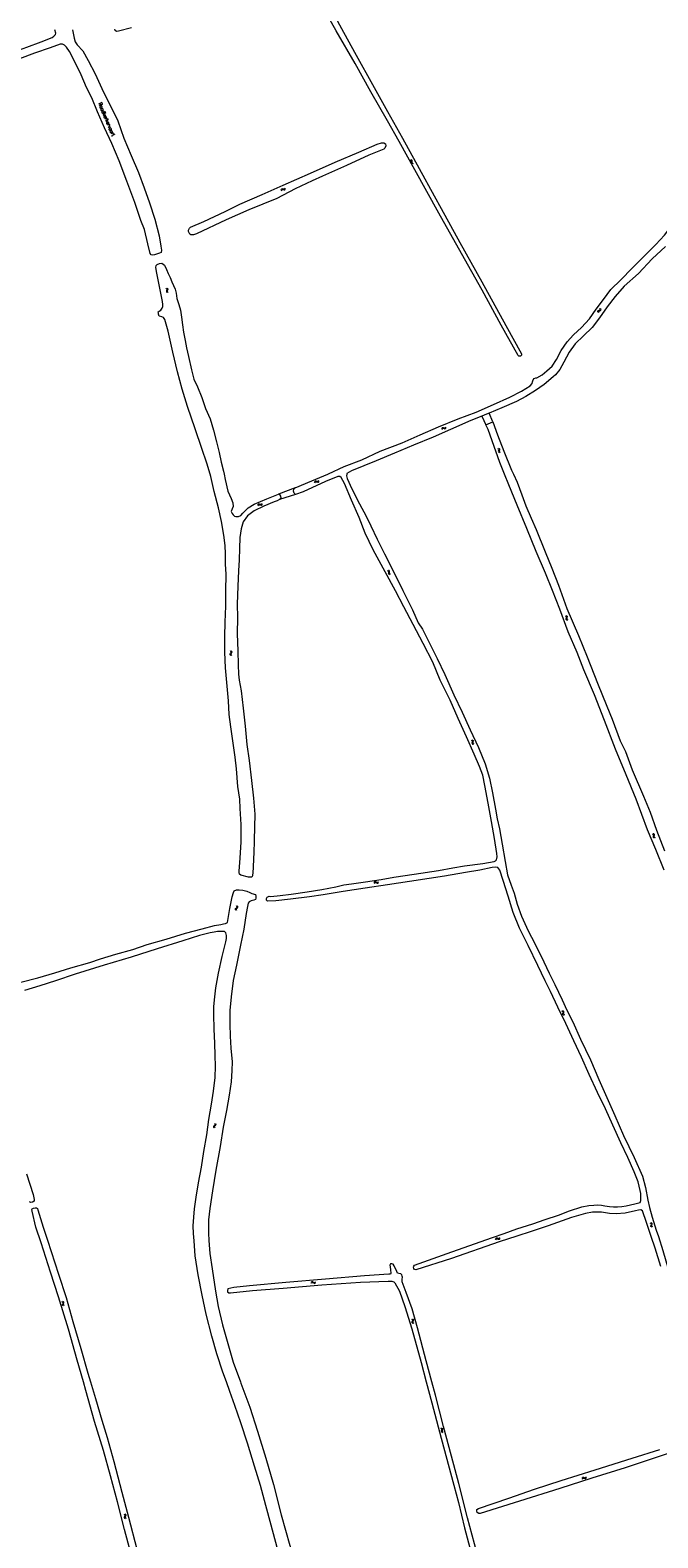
# Model space of a CAD drawing. Header units: metres. Extents: x 189705 to 199106, y 581686 to 588448.
# Tile 84 of 256: x 191351 to 191697, y 585914 to 586745. Entities that reach past the tile are written whole.
import ezdxf

# ---------------------------------------------------------------- set-up
doc = ezdxf.new("R2010")
doc.units = ezdxf.units.M
doc.layers.add('B-WA-OG-GBKN-G', color=7, linetype='Continuous', lineweight=18)
doc.styles.add('Style-STANDARD', font='STANDARD.shx')

msp = doc.modelspace()

# ---------------------------------------------------------------- linework, layer by layer
at = {"layer": 'B-WA-OG-GBKN-G'}
for p, q in [((191560.292, 586673.107), (191560.68, 586672.982)), ((191560.68, 586672.982), (191560.935, 586672.775)), ((191560.715, 586673.368), (191561.103, 586673.246)), ((191560.935, 586672.775), (191561.009, 586672.457)), ((191561.009, 586672.457), (191560.954, 586672.046)), ((191561.103, 586673.246), (191561.359, 586673.042)), ((191561.375, 586672.309), (191561.316, 586671.905)), ((191561.359, 586673.042), (191561.435, 586672.712)), ((191561.435, 586672.712), (191561.375, 586672.309)), ((191560.954, 586672.046), (191560.892, 586671.643)), ((191560.892, 586671.643), (191560.964, 586671.321)), ((191560.964, 586671.321), (191561.226, 586671.109)), ((191561.226, 586671.109), (191561.615, 586670.986)), ((191561.316, 586671.905), (191561.388, 586671.584)), ((191561.388, 586671.584), (191561.648, 586671.371)), ((191561.648, 586671.371), (191562.038, 586671.247)), ((191489.381, 586656.632), (191489.534, 586657.009)), ((191489.534, 586657.009), (191489.759, 586657.247)), ((191489.606, 586656.189), (191489.763, 586656.566)), ((191489.759, 586657.247), (191490.094, 586657.296)), ((191489.763, 586656.566), (191489.99, 586656.803)), ((191489.99, 586656.803), (191490.312, 586656.85)), ((191490.094, 586657.296), (191490.49, 586657.203)), ((191490.312, 586656.85), (191490.718, 586656.761)), ((191490.49, 586657.203), (191490.888, 586657.111)), ((191490.718, 586656.761), (191491.115, 586656.667)), ((191490.888, 586657.111), (191491.214, 586657.156)), ((191491.115, 586656.667), (191491.441, 586656.711)), ((191491.214, 586657.156), (191491.448, 586657.398)), ((191491.441, 586656.711), (191491.673, 586656.955)), ((191491.448, 586657.398), (191491.603, 586657.776)), ((191491.673, 586656.955), (191491.829, 586657.333)), ((191425.949, 586602.412), (191426.292, 586602.192)), ((191426.155, 586600.844), (191426.142, 586600.515)), ((191426.142, 586600.515), (191426.342, 586600.243)), ((191426.318, 586601.218), (191426.155, 586600.844)), ((191426.292, 586602.192), (191426.486, 586601.927)), ((191426.476, 586601.601), (191426.318, 586601.218)), ((191426.342, 586600.243), (191426.687, 586600.024)), ((191426.424, 586602.557), (191426.769, 586602.34)), ((191426.486, 586601.927), (191426.476, 586601.601)), ((191426.632, 586600.989), (191426.619, 586600.66)), ((191426.619, 586600.66), (191426.817, 586600.388)), ((191426.793, 586601.365), (191426.632, 586600.989)), ((191426.769, 586602.34), (191426.964, 586602.077)), ((191426.953, 586601.738), (191426.793, 586601.365)), ((191426.817, 586600.388), (191427.162, 586600.168)), ((191426.964, 586602.077), (191426.953, 586601.738)), ((191663.773, 586589.61), (191663.831, 586589.932)), ((191663.85, 586589.21), (191663.773, 586589.61)), ((191663.831, 586589.932), (191664.086, 586590.156)), ((191664.086, 586590.156), (191664.468, 586590.294)), ((191664.207, 586589.363), (191664.268, 586589.686)), ((191664.281, 586588.963), (191664.207, 586589.363)), ((191664.268, 586589.686), (191664.512, 586589.902)), ((191664.468, 586590.294), (191664.852, 586590.435)), ((191664.512, 586589.902), (191664.9, 586590.049)), ((191664.852, 586590.435), (191665.101, 586590.65)), ((191664.9, 586590.049), (191665.284, 586590.186)), ((191665.164, 586590.98), (191665.088, 586591.382)), ((191665.101, 586590.65), (191665.164, 586590.98)), ((191665.284, 586590.186), (191665.533, 586590.402)), ((191665.595, 586590.733), (191665.519, 586591.135)), ((191665.533, 586590.402), (191665.595, 586590.733)), ((191577.848, 586525.118), (191578.016, 586525.49)), ((191578.016, 586525.49), (191578.25, 586525.719)), ((191578.057, 586524.668), (191578.228, 586525.038)), ((191578.228, 586525.038), (191578.464, 586525.266)), ((191578.25, 586525.719), (191578.586, 586525.755)), ((191578.464, 586525.266), (191578.788, 586525.301)), ((191578.586, 586525.755), (191578.979, 586525.647)), ((191578.788, 586525.301), (191579.189, 586525.197)), ((191578.979, 586525.647), (191579.373, 586525.54)), ((191579.189, 586525.197), (191579.582, 586525.088)), ((191579.373, 586525.54), (191579.7, 586525.573)), ((191579.582, 586525.088), (191579.91, 586525.12)), ((191579.7, 586525.573), (191579.943, 586525.806)), ((191579.91, 586525.12), (191580.152, 586525.355)), ((191579.943, 586525.806), (191580.113, 586526.178)), ((191580.152, 586525.355), (191580.322, 586525.727)), ((191609.03, 586514.371), (191609.4, 586514.201)), ((191608.577, 586514.166), (191608.946, 586513.993)), ((191608.946, 586513.993), (191609.173, 586513.755)), ((191609.099, 586513.03), (191608.987, 586512.638)), ((191608.987, 586512.638), (191609.017, 586512.31)), ((191609.017, 586512.31), (191609.25, 586512.066)), ((191609.206, 586513.431), (191609.099, 586513.03)), ((191609.173, 586513.755), (191609.206, 586513.431)), ((191609.25, 586512.066), (191609.621, 586511.894)), ((191609.4, 586514.201), (191609.627, 586513.966)), ((191609.551, 586513.237), (191609.441, 586512.844)), ((191609.441, 586512.844), (191609.471, 586512.516)), ((191609.471, 586512.516), (191609.702, 586512.272)), ((191609.661, 586513.629), (191609.551, 586513.237)), ((191609.627, 586513.966), (191609.661, 586513.629)), ((191609.702, 586512.272), (191610.073, 586512.1)), ((191507.801, 586495.693), (191507.973, 586496.062)), ((191507.973, 586496.062), (191508.21, 586496.288)), ((191508.003, 586495.239), (191508.179, 586495.607)), ((191508.179, 586495.607), (191508.418, 586495.832)), ((191508.21, 586496.288), (191508.547, 586496.319)), ((191508.418, 586495.832), (191508.742, 586495.863)), ((191508.547, 586496.319), (191508.938, 586496.206)), ((191508.742, 586495.863), (191509.143, 586495.754)), ((191508.938, 586496.206), (191509.331, 586496.094)), ((191509.143, 586495.754), (191509.534, 586495.639)), ((191509.331, 586496.094), (191509.659, 586496.122)), ((191509.534, 586495.639), (191509.862, 586495.667)), ((191509.659, 586496.122), (191509.904, 586496.352)), ((191509.862, 586495.667), (191510.107, 586495.898)), ((191509.904, 586496.352), (191510.079, 586496.722)), ((191510.107, 586495.898), (191510.282, 586496.268)), ((191476.572, 586483.064), (191476.75, 586483.43)), ((191476.75, 586483.43), (191476.991, 586483.653)), ((191476.767, 586482.608), (191476.948, 586482.972)), ((191476.948, 586482.972), (191477.191, 586483.194)), ((191476.991, 586483.653), (191477.328, 586483.679)), ((191477.191, 586483.194), (191477.516, 586483.219)), ((191477.328, 586483.679), (191477.717, 586483.559)), ((191477.516, 586483.219), (191477.914, 586483.104)), ((191477.717, 586483.559), (191478.108, 586483.441)), ((191477.914, 586483.104), (191478.304, 586482.982)), ((191478.108, 586483.441), (191478.436, 586483.463)), ((191478.304, 586482.982), (191478.632, 586483.005)), ((191478.436, 586483.463), (191478.686, 586483.689)), ((191478.632, 586483.005), (191478.881, 586483.233)), ((191478.686, 586483.689), (191478.866, 586484.056)), ((191478.881, 586483.233), (191479.062, 586483.599)), ((191548.397, 586446.663), (191548.014, 586446.805)), ((191548.648, 586446.438), (191548.397, 586446.663)), ((191548.832, 586446.905), (191548.448, 586447.047)), ((191548.547, 586445.314), (191548.626, 586445.713)), ((191548.608, 586444.981), (191548.547, 586445.314)), ((191548.854, 586444.765), (191548.608, 586444.981)), ((191548.626, 586445.713), (191548.704, 586446.114)), ((191548.704, 586446.114), (191548.648, 586446.438)), ((191549.084, 586446.68), (191548.832, 586446.905)), ((191549.236, 586444.625), (191548.854, 586444.765)), ((191548.985, 586445.548), (191549.059, 586445.956)), ((191549.044, 586445.227), (191548.985, 586445.548)), ((191549.289, 586445.009), (191549.044, 586445.227)), ((191549.059, 586445.956), (191549.14, 586446.356)), ((191549.14, 586446.356), (191549.084, 586446.68)), ((191549.67, 586444.866), (191549.289, 586445.009)), ((191645.776, 586421.936), (191646.145, 586421.764)), ((191646.145, 586421.764), (191646.372, 586421.527)), ((191646.3, 586420.802), (191646.189, 586420.409)), ((191646.189, 586420.409), (191646.219, 586420.082)), ((191646.219, 586420.082), (191646.453, 586419.839)), ((191646.228, 586422.143), (191646.598, 586421.973)), ((191646.406, 586421.203), (191646.3, 586420.802)), ((191646.372, 586421.527), (191646.406, 586421.203)), ((191646.453, 586419.839), (191646.824, 586419.667)), ((191646.598, 586421.973), (191646.826, 586421.739)), ((191646.751, 586421.01), (191646.642, 586420.617)), ((191646.642, 586420.617), (191646.673, 586420.289)), ((191646.673, 586420.289), (191646.905, 586420.045)), ((191646.861, 586421.402), (191646.751, 586421.01)), ((191646.826, 586421.739), (191646.861, 586421.402)), ((191646.905, 586420.045), (191647.276, 586419.874)), ((191461.215, 586400.759), (191461.3, 586401.087)), ((191461.348, 586400.46), (191461.215, 586400.759)), ((191461.3, 586401.087), (191461.539, 586401.416)), ((191461.636, 586400.172), (191461.348, 586400.46)), ((191461.73, 586402.375), (191461.441, 586402.665)), ((191461.539, 586401.416), (191461.778, 586401.748)), ((191461.714, 586400.8), (191461.796, 586401.116)), ((191461.845, 586400.499), (191461.714, 586400.8)), ((191461.863, 586402.066), (191461.73, 586402.375)), ((191461.778, 586401.748), (191461.863, 586402.066)), ((191461.796, 586401.116), (191462.034, 586401.455)), ((191462.132, 586400.209), (191461.845, 586400.499)), ((191462.225, 586402.412), (191461.937, 586402.701)), ((191462.034, 586401.455), (191462.275, 586401.785)), ((191462.36, 586402.103), (191462.225, 586402.412)), ((191462.275, 586401.785), (191462.36, 586402.103)), ((191594.001, 586353.462), (191594.377, 586353.306)), ((191594.377, 586353.306), (191594.615, 586353.079)), ((191594.443, 586353.688), (191594.82, 586353.535)), ((191594.575, 586352.351), (191594.481, 586351.954)), ((191594.481, 586351.954), (191594.526, 586351.628)), ((191594.526, 586351.628), (191594.77, 586351.396)), ((191594.663, 586352.757), (191594.575, 586352.351)), ((191594.615, 586353.079), (191594.663, 586352.757)), ((191594.77, 586351.396), (191595.148, 586351.241)), ((191594.82, 586353.535), (191595.059, 586353.311)), ((191595.016, 586352.579), (191594.925, 586352.181)), ((191594.925, 586352.181), (191594.97, 586351.855)), ((191594.97, 586351.855), (191595.212, 586351.622)), ((191595.108, 586352.976), (191595.016, 586352.579)), ((191595.059, 586353.311), (191595.108, 586352.976)), ((191595.212, 586351.622), (191595.591, 586351.467)), ((191693.807, 586301.989), (191694.179, 586301.824)), ((191694.179, 586301.824), (191694.411, 586301.591)), ((191694.352, 586300.864), (191694.248, 586300.47)), ((191694.248, 586300.47), (191694.285, 586300.143)), ((191694.255, 586302.204), (191694.628, 586302.041)), ((191694.285, 586300.143), (191694.523, 586299.904)), ((191694.451, 586301.267), (191694.352, 586300.864)), ((191694.411, 586301.591), (191694.451, 586301.267)), ((191694.523, 586299.904), (191694.897, 586299.739)), ((191694.628, 586302.041), (191694.861, 586301.811)), ((191694.799, 586301.081), (191694.698, 586300.685)), ((191694.698, 586300.685), (191694.734, 586300.358)), ((191694.734, 586300.358), (191694.971, 586300.119)), ((191694.901, 586301.475), (191694.799, 586301.081)), ((191694.861, 586301.811), (191694.901, 586301.475)), ((191694.971, 586300.119), (191695.345, 586299.954)), ((191540.567, 586275.126), (191540.809, 586275.454)), ((191540.677, 586274.641), (191540.921, 586274.968)), ((191540.809, 586275.454), (191541.085, 586275.629)), ((191540.921, 586274.968), (191541.199, 586275.142)), ((191541.085, 586275.629), (191541.422, 586275.594)), ((191541.199, 586275.142), (191541.524, 586275.108)), ((191541.422, 586275.594), (191541.783, 586275.407)), ((191541.524, 586275.108), (191541.895, 586274.923)), ((191541.783, 586275.407), (191542.146, 586275.22)), ((191541.895, 586274.923), (191542.256, 586274.733)), ((191542.146, 586275.22), (191542.473, 586275.183)), ((191542.256, 586274.733), (191542.583, 586274.697)), ((191542.473, 586275.183), (191542.759, 586275.36)), ((191542.583, 586274.697), (191542.869, 586274.876)), ((191542.759, 586275.36), (191543.003, 586275.688)), ((191542.869, 586274.876), (191543.113, 586275.204)), ((191464.156, 586260.442), (191464.31, 586260.744)), ((191464.22, 586260.121), (191464.156, 586260.442)), ((191464.439, 586259.777), (191464.22, 586260.121)), ((191464.31, 586260.744), (191464.615, 586261.013)), ((191464.615, 586261.013), (191464.921, 586261.284)), ((191464.652, 586260.373), (191464.8, 586260.664)), ((191464.714, 586260.051), (191464.652, 586260.373)), ((191464.93, 586259.705), (191464.714, 586260.051)), ((191465.011, 586261.906), (191464.793, 586262.252)), ((191464.8, 586260.664), (191465.107, 586260.943)), ((191464.921, 586261.284), (191465.073, 586261.576)), ((191465.073, 586261.576), (191465.011, 586261.906)), ((191465.107, 586260.943), (191465.414, 586261.211)), ((191465.503, 586261.834), (191465.285, 586262.18)), ((191465.414, 586261.211), (191465.567, 586261.503)), ((191465.567, 586261.503), (191465.503, 586261.834)), ((191644.367, 586204.039), (191643.985, 586204.184)), ((191644.615, 586203.811), (191644.367, 586204.039)), ((191644.804, 586204.276), (191644.421, 586204.421)), ((191644.505, 586202.688), (191644.587, 586203.086)), ((191644.562, 586202.354), (191644.505, 586202.688)), ((191644.806, 586202.136), (191644.562, 586202.354)), ((191644.587, 586203.086), (191644.669, 586203.487)), ((191644.669, 586203.487), (191644.615, 586203.811)), ((191645.054, 586204.05), (191644.804, 586204.276)), ((191645.188, 586201.992), (191644.806, 586202.136)), ((191644.945, 586202.918), (191645.023, 586203.325)), ((191645.001, 586202.597), (191644.945, 586202.918)), ((191645.244, 586202.376), (191645.001, 586202.597)), ((191645.023, 586203.325), (191645.107, 586203.725)), ((191645.107, 586203.725), (191645.054, 586204.05)), ((191645.624, 586202.23), (191645.244, 586202.376)), ((191452.215, 586140.955), (191452.072, 586140.658)), ((191452.072, 586140.658), (191452.146, 586140.329)), ((191452.513, 586141.233), (191452.215, 586140.955)), ((191452.811, 586141.521), (191452.513, 586141.233)), ((191452.71, 586140.898), (191452.567, 586140.601)), ((191452.651, 586142.475), (191452.878, 586142.137)), ((191453.007, 586141.178), (191452.71, 586140.898)), ((191452.95, 586141.816), (191452.811, 586141.521)), ((191452.878, 586142.137), (191452.95, 586141.816)), ((191453.303, 586141.457), (191453.007, 586141.178)), ((191453.145, 586142.419), (191453.374, 586142.082)), ((191453.448, 586141.763), (191453.303, 586141.457)), ((191453.374, 586142.082), (191453.448, 586141.763)), ((191452.146, 586140.329), (191452.375, 586139.991)), ((191452.567, 586140.601), (191452.64, 586140.273)), ((191452.64, 586140.273), (191452.869, 586139.934)), ((191693.043, 586087.375), (191692.678, 586087.56)), ((191693.04, 586086.018), (191693.163, 586086.405)), ((191693.062, 586085.68), (191693.04, 586086.018)), ((191693.266, 586087.124), (191693.043, 586087.375)), ((191693.282, 586085.437), (191693.062, 586085.68)), ((191693.502, 586087.566), (191693.137, 586087.75)), ((191693.163, 586086.405), (191693.286, 586086.795)), ((191693.286, 586086.795), (191693.266, 586087.124)), ((191693.646, 586085.255), (191693.282, 586085.437)), ((191693.501, 586086.201), (191693.621, 586086.598)), ((191693.523, 586085.876), (191693.501, 586086.201)), ((191693.727, 586087.315), (191693.502, 586087.566)), ((191693.742, 586085.631), (191693.523, 586085.876)), ((191693.621, 586086.598), (191693.746, 586086.986)), ((191693.746, 586086.986), (191693.727, 586087.315)), ((191694.105, 586085.446), (191693.742, 586085.631)), ((191607.496, 586078.745), (191607.685, 586079.106)), ((191607.679, 586078.283), (191607.87, 586078.643)), ((191607.685, 586079.106), (191607.931, 586079.322)), ((191607.87, 586078.643), (191608.119, 586078.857)), ((191607.931, 586079.322), (191608.269, 586079.339)), ((191608.119, 586078.857), (191608.445, 586078.874)), ((191608.269, 586079.339), (191608.655, 586079.209)), ((191608.445, 586078.874), (191608.84, 586078.748)), ((191608.655, 586079.209), (191609.042, 586079.08)), ((191608.84, 586078.748), (191609.226, 586078.616)), ((191609.042, 586079.08), (191609.371, 586079.093)), ((191609.226, 586078.616), (191609.555, 586078.63)), ((191609.371, 586079.093), (191609.627, 586079.312)), ((191609.555, 586078.63), (191609.809, 586078.851)), ((191609.627, 586079.312), (191609.817, 586079.674)), ((191609.809, 586078.851), (191610, 586079.212)), ((191505.845, 586054.895), (191506.114, 586055.201)), ((191505.914, 586054.403), (191506.185, 586054.708)), ((191506.114, 586055.201), (191506.404, 586055.353)), ((191506.185, 586054.708), (191506.477, 586054.857)), ((191506.404, 586055.353), (191506.737, 586055.289)), ((191506.477, 586054.857), (191506.797, 586054.797)), ((191506.737, 586055.289), (191507.081, 586055.072)), ((191506.797, 586054.797), (191507.151, 586054.581)), ((191507.081, 586055.072), (191507.427, 586054.855)), ((191507.151, 586054.581), (191507.496, 586054.361)), ((191507.427, 586054.855), (191507.749, 586054.791)), ((191507.496, 586054.361), (191507.818, 586054.297)), ((191507.749, 586054.791), (191508.049, 586054.943)), ((191507.818, 586054.297), (191508.118, 586054.451)), ((191508.049, 586054.943), (191508.32, 586055.25)), ((191508.118, 586054.451), (191508.389, 586054.758)), ((191369.011, 586044.033), (191368.655, 586044.234)), ((191368.944, 586042.677), (191369.085, 586043.058)), ((191368.951, 586042.338), (191368.944, 586042.677)), ((191369.159, 586042.086), (191368.951, 586042.338)), ((191369.222, 586043.771), (191369.011, 586044.033)), ((191369.085, 586043.058), (191369.226, 586043.442)), ((191369.478, 586044.202), (191369.122, 586044.403)), ((191369.515, 586041.887), (191369.159, 586042.086)), ((191369.226, 586043.442), (191369.222, 586043.771)), ((191369.414, 586042.838), (191369.552, 586043.229)), ((191369.421, 586042.512), (191369.414, 586042.838)), ((191369.628, 586042.258), (191369.421, 586042.512)), ((191369.691, 586043.941), (191369.478, 586044.202)), ((191369.552, 586043.229), (191369.695, 586043.612)), ((191369.982, 586042.056), (191369.628, 586042.258)), ((191369.695, 586043.612), (191369.691, 586043.941)), ((191561.178, 586034.634), (191561.528, 586034.425)), ((191561.434, 586033.073), (191561.431, 586032.744)), ((191561.431, 586032.744), (191561.639, 586032.478)), ((191561.584, 586033.452), (191561.434, 586033.073)), ((191561.528, 586034.425), (191561.73, 586034.167)), ((191561.73, 586033.84), (191561.584, 586033.452)), ((191561.648, 586034.794), (191562, 586034.588)), ((191561.73, 586034.167), (191561.73, 586033.84)), ((191561.906, 586033.233), (191561.903, 586032.904)), ((191561.903, 586032.904), (191562.109, 586032.638)), ((191562.054, 586033.614), (191561.906, 586033.233)), ((191562, 586034.588), (191562.203, 586034.331)), ((191562.203, 586033.992), (191562.054, 586033.614)), ((191562.203, 586034.331), (191562.203, 586033.992)), ((191561.639, 586032.478), (191561.991, 586032.27)), ((191562.109, 586032.638), (191562.461, 586032.43)), ((191577.595, 585974.722), (191577.968, 585974.558)), ((191577.147, 585974.508), (191577.518, 585974.342)), ((191577.518, 585974.342), (191577.749, 585974.108)), ((191577.688, 585973.382), (191577.583, 585972.988)), ((191577.583, 585972.988), (191577.618, 585972.66)), ((191577.618, 585972.66), (191577.856, 585972.421)), ((191577.788, 585973.784), (191577.688, 585973.382)), ((191577.749, 585974.108), (191577.788, 585973.784)), ((191577.856, 585972.421), (191578.23, 585972.255)), ((191577.968, 585974.558), (191578.2, 585974.327)), ((191578.136, 585973.597), (191578.033, 585973.202)), ((191578.033, 585973.202), (191578.069, 585972.875)), ((191578.069, 585972.875), (191578.304, 585972.635)), ((191578.239, 585973.991), (191578.136, 585973.597)), ((191578.2, 585974.327), (191578.239, 585973.991)), ((191578.304, 585972.635), (191578.678, 585972.469)), ((191655.129, 585946.994), (191655.33, 585947.348)), ((191655.295, 585946.526), (191655.499, 585946.879)), ((191655.33, 585947.348), (191655.584, 585947.555)), ((191655.499, 585946.879), (191655.755, 585947.084)), ((191655.584, 585947.555), (191655.922, 585947.56)), ((191655.755, 585947.084), (191656.081, 585947.09)), ((191655.922, 585947.56), (191656.303, 585947.416)), ((191656.081, 585947.09), (191656.471, 585946.949)), ((191656.303, 585947.416), (191656.686, 585947.273)), ((191656.471, 585946.949), (191656.852, 585946.803)), ((191656.686, 585947.273), (191657.015, 585947.275)), ((191656.852, 585946.803), (191657.182, 585946.805)), ((191657.015, 585947.275), (191657.278, 585947.485)), ((191657.182, 585946.805), (191657.444, 585947.017)), ((191657.278, 585947.485), (191657.481, 585947.84)), ((191657.444, 585947.017), (191657.648, 585947.371)), ((191402.741, 585927.189), (191403.086, 585926.972)), ((191402.958, 585925.622), (191402.947, 585925.293)), ((191402.947, 585925.293), (191403.148, 585925.022)), ((191403.118, 585925.997), (191402.958, 585925.622)), ((191403.086, 585926.972), (191403.281, 585926.708)), ((191403.274, 585926.382), (191403.118, 585925.997)), ((191403.148, 585925.022), (191403.495, 585924.805)), ((191403.215, 585927.337), (191403.561, 585927.122)), ((191403.281, 585926.708), (191403.274, 585926.382)), ((191403.434, 585925.77), (191403.423, 585925.442)), ((191403.423, 585925.442), (191403.622, 585925.17)), ((191403.592, 585926.147), (191403.434, 585925.77)), ((191403.561, 585927.122), (191403.758, 585926.861)), ((191403.75, 585926.522), (191403.592, 585926.147)), ((191403.622, 585925.17), (191403.969, 585924.953)), ((191403.758, 585926.861), (191403.75, 585926.522))]:
    msp.add_line(p, q, dxfattribs=at)
at = {"layer": 'B-WA-OG-GBKN-G', "flags": 128}
for points in [[(191587.802, 586627.636), (191599.912, 586605.991), (191613.197, 586581.964), (191621.719, 586566.38), (191621.768, 586565.643), (191621.223, 586565.018), (191620.344, 586564.982), (191619.919, 586565.487), (191610.508, 586582.069), (191600.039, 586601.305), (191588.785, 586621.551), (191576.161, 586643.844), (191562.966, 586667.664), (191554.314, 586683.196), (191547.951, 586694.682), (191538.726, 586710.669), (191530.075, 586726.208), (191519.654, 586744.319), (191510.328, 586760.9)], [(191516.912, 586756.071), (191523.646, 586743.421), (191530.684, 586730.789), (191539.695, 586714.712), (191547.954, 586699.846), (191556.285, 586685.103), (191565.34, 586668.445), (191573.592, 586653.405), (191577.441, 586646.289), (191587.802, 586627.636)], [(191262.438, 586711.876), (191265.943, 586712.385), (191271.234, 586713.653), (191276.758, 586714.927), (191280.93, 586715.87), (191291.138, 586718.617), (191301.436, 586721.364), (191312.143, 586724.498), (191322.486, 586727.271), (191333.606, 586730.08), (191341.194, 586732.28), (191349.27, 586735.279), (191357.274, 586738.143), (191363.28, 586740.607), (191364.258, 586741.231), (191365.114, 586742.146), (191365.252, 586743.011), (191364.799, 586744.751)], [(191374.414, 586744.767), (191375.197, 586741.126), (191375.349, 586740.188), (191376.015, 586738.195), (191377.051, 586736.576), (191380.098, 586733.251), (191383.177, 586727.825), (191386.922, 586720.458), (191391.564, 586710.432), (191395.958, 586701.886), (191399.432, 586694.624), (191402.77, 586685.086), (191406.689, 586675.65), (191410.79, 586666.266), (191413.918, 586657.75), (191416.884, 586649.41), (191419.804, 586640.481), (191422.264, 586631.328), (191423.138, 586625.56), (191423.506, 586623.438), (191423.263, 586622.179), (191422.383, 586621.755), (191421.354, 586621.332), (191419.607, 586620.923), (191418.462, 586620.694), (191417.791, 586620.806), (191417.263, 586621.5), (191415.942, 586626.972), (191414.144, 586634.824), (191412.168, 586639.749), (191408.722, 586649.622), (191404.422, 586661.516), (191400.107, 586672.607), (191396.181, 586682.25), (191392.155, 586690.762), (191388.266, 586699.59), (191385.033, 586707.363)], [(191406.889, 586745.876), (191399.754, 586744.082), (191398.733, 586743.95), (191397.991, 586744.385), (191397.812, 586745.168)], [(191385.033, 586707.363), (191382.174, 586713.105), (191379.177, 586719.952), (191375.497, 586727.558), (191372.877, 586732.937), (191371.159, 586735.224), (191370.037, 586736.281), (191368.934, 586736.841), (191367.59, 586736.961), (191362.07, 586734.91), (191353.51, 586731.88), (191345.194, 586728.726)], [(191519.196, 586671.969), (191532.178, 586677.396), (191542.333, 586681.831), (191544.559, 586682.483), (191546, 586682.524), (191546.774, 586682.005), (191547.042, 586680.931), (191546.534, 586679.595), (191545.893, 586679.067), (191537.693, 586675.738), (191525.453, 586670.101), (191512.153, 586664.261), (191506.521, 586661.564), (191497.129, 586657.133), (191487.017, 586651.942), (191471.615, 586645.689), (191459.065, 586640.079), (191442.669, 586632.49), (191441.045, 586631.926), (191439.681, 586631.808), (191439.004, 586632.282), (191438.42, 586633.628), (191438.345, 586634.352), (191438.826, 586635.488), (191439.468, 586636.003), (191446.84, 586639.264), (191458.575, 586644.676), (191466.641, 586648.839), (191478.854, 586654.094), (191490.459, 586659.164), (191505.533, 586665.79), (191519.196, 586671.969)], [(191695.716, 586626.463), (191700.448, 586631.695), (191704.18, 586636.372), (191707.568, 586640.641), (191709.469, 586643.877), (191710.051, 586646.028), (191710.185, 586647.933), (191710.119, 586650.027), (191710.071, 586651.285), (191710.437, 586652.781)], [(191515.037, 586500), (191515.545, 586500.209), (191524.038, 586504.281), (191533.744, 586508.019), (191543.893, 586512.628), (191555.956, 586517.328), (191565.994, 586521.763), (191576.116, 586526.062), (191586.872, 586530.43), (191596.708, 586534.199), (191606.268, 586538.5), (191615.271, 586542.44), (191621.713, 586545.814), (191626.472, 586548.746), (191627.633, 586549.893), (191627.888, 586550.952), (191628.215, 586552.05), (191628.779, 586552.759), (191629.562, 586553.041), (191630.293, 586553.136), (191633.077, 586554.691), (191635.741, 586557.023), (191638.605, 586559.522), (191640.974, 586563.249), (191643.566, 586568.065), (191646.832, 586572.963), (191650.419, 586576.694), (191654.844, 586580.896), (191659.186, 586585.565), (191662.822, 586590.877), (191666.913, 586596.253), (191670.913, 586601.727), (191676.533, 586607.138), (191682.804, 586613.442), (191689.225, 586620.017), (191695.716, 586626.463)], [(191701.054, 586625.497), (191693.816, 586618.567), (191686.265, 586610.639), (191678.229, 586603.562), (191673.282, 586597.942), (191668.892, 586592.171), (191664.716, 586586.225), (191660.658, 586580.81), (191655.986, 586576.22), (191651.269, 586571.766), (191648.004, 586567.198), (191645.164, 586561.657), (191642.892, 586557.683), (191640.499, 586554.733), (191639.278, 586553.567), (191634.269, 586549.407), (191629.56, 586546.106), (191624.179, 586542.885), (191619.09, 586540.147), (191610.864, 586536.598), (191603.97, 586533.663)], [(191422.884, 586586.911), (191422.2, 586587.139), (191421.841, 586588.135), (191421.74, 586588.808), (191421.684, 586589.532), (191422.266, 586589.873), (191423.115, 586590.413), (191423.906, 586591.386), (191424.123, 586592.355), (191424.184, 586593.512), (191424.054, 586595.115), (191422.691, 586601.518), (191420.929, 586610.676), (191420.325, 586613.89), (191420.496, 586614.976), (191421.099, 586615.555), (191422.374, 586616.107), (191423.732, 586616.219), (191425.047, 586615.233), (191426.209, 586612.793), (191427.133, 586610.573), (191428.18, 586608.281), (191429.123, 586605.99), (191430.079, 586603.939), (191430.978, 586601.867), (191431.514, 586599.701), (191431.834, 586596.797), (191432.949, 586593.459), (191433.999, 586590.314), (191434.536, 586586.512), (191435.118, 586582.316), (191435.68, 586578.184), (191436.597, 586573.611), (191437.276, 586569.667), (191438.353, 586564.796), (191440.082, 586557.481), (191441.326, 586552.345), (191443.265, 586548.131), (191445.709, 586542.223), (191447.74, 586536.283), (191450.21, 586530.607), (191452.065, 586524.332), (191453.803, 586517.792), (191455.193, 586511.951), (191456.314, 586506.628), (191457.572, 586501.718), (191457.943, 586500)], [(191450.289, 586500), (191448.415, 586506.174), (191445.712, 586514.172), (191442.068, 586524.99), (191437.795, 586537.238), (191434.852, 586546.787), (191432.374, 586556.464), (191429.661, 586567.234), (191427.105, 586578.805), (191425.283, 586585.281), (191424.556, 586586.337), (191423.737, 586586.753), (191422.884, 586586.911)], [(191599.876, 586532.008), (191593.824, 586529.632), (191582.608, 586524.678), (191573.042, 586520.487), (191562.364, 586516.073), (191551.73, 586511.524), (191541.699, 586507.354), (191528.167, 586501.831)], [(191603.97, 586533.663), (191602.515, 586533.044), (191599.876, 586532.008)], [(191599.876, 586532.008), (191602.064, 586527.222)], [(191606.025, 586528.87), (191603.97, 586533.663)], [(191602.064, 586527.222), (191606.025, 586528.87)], [(191612.425, 586500), (191609.814, 586506.476), (191605.559, 586518.349), (191603.31, 586524.652), (191602.064, 586527.222)], [(191606.025, 586528.87), (191608.51, 586521.669), (191612.102, 586512.693), (191616.29, 586502.28), (191617.303, 586500)], [(191473.928, 586283.056), (191473.546, 586278.766), (191473.143, 586278.043), (191472.536, 586278.006), (191471.476, 586278.126), (191467.155, 586279.161), (191466.407, 586279.667), (191466.255, 586280.702), (191466.251, 586281.413), (191466.764, 586288.586), (191467.335, 586297.439), (191467.304, 586301.924), (191467.288, 586307.114), (191466.837, 586315.9), (191466.53, 586321.084), (191465.569, 586327.984), (191464.752, 586337.701), (191463.991, 586344.212), (191463.105, 586350.497), (191461.69, 586360.894), (191460.825, 586367.606), (191460.306, 586375.099), (191459.426, 586385.242), (191458.656, 586393.285), (191458.27, 586401.96), (191458.433, 586410.705), (191458.521, 586418.435), (191458.924, 586427.385), (191458.93, 586435.587), (191459.031, 586444.933), (191458.796, 586450.525), (191458.736, 586456.225), (191458.453, 586460.673), (191457.74, 586466.428), (191456.613, 586473.955), (191454.911, 586481.438), (191452.412, 586490.501), (191450.667, 586498.754), (191450.289, 586500)], [(191457.943, 586500), (191458.573, 586497.088), (191460.078, 586490.684), (191461.823, 586486.555), (191462.689, 586484.303)], [(191497.139, 586492.55), (191506.2, 586496.361), (191515.037, 586500)], [(191535.674, 586467.616), (191532.32, 586476.088), (191528.149, 586485.666), (191524.351, 586494.985), (191522.494, 586498.242), (191521.661, 586498.768), (191520.556, 586498.727), (191513.864, 586495.975), (191501.45, 586490.293), (191497.289, 586488.807)], [(191525.527, 586500), (191525.398, 586499.048), (191525.717, 586497.592), (191528.356, 586492.026), (191532.48, 586483.772), (191536.168, 586476.935), (191538.724, 586471.537), (191542.333, 586464.196), (191546.38, 586456.098), (191551.05, 586446.744), (191556.426, 586435.991), (191561.744, 586425.303), (191564.915, 586418.119), (191567.225, 586414.706), (191570.455, 586408.013), (191575.247, 586398.509), (191579.492, 586389.712), (191584.466, 586378.567), (191589.051, 586368.916), (191593.455, 586359.297), (191598.007, 586349.569), (191601.753, 586340.508), (191604.191, 586332.661), (191605.814, 586324.583), (191607.518, 586315.458), (191608.342, 586310.226), (191609.656, 586304.593), (191611.188, 586296.256), (191612.677, 586286.718), (191614.095, 586279.326), (191615.978, 586273.646), (191617.741, 586269.206), (191619.293, 586263.223), (191621.813, 586256.609), (191625.465, 586248.519), (191629.114, 586241.449), (191634.021, 586231.506), (191637.026, 586225.201), (191640.102, 586218.932), (191644.165, 586210.509), (191646.717, 586204.734), (191650.091, 586198.457), (191654.318, 586188.75), (191659.702, 586177.374), (191664.29, 586166.668), (191668.75, 586156.694), (191673.237, 586146.779), (191677.973, 586135.774), (191683.77, 586123.723)], [(191528.167, 586501.831), (191525.57, 586500.32), (191525.527, 586500)], [(191700.366, 586281.962), (191695.701, 586293.219), (191691.139, 586304.055), (191684.83, 586321.092), (191679.341, 586334.342), (191673.537, 586348.597), (191667.484, 586364.369), (191661.971, 586378.461), (191656.166, 586392.295), (191652.418, 586401.865), (191647.508, 586413.207), (191642.872, 586425.619), (191638.853, 586435.87), (191634.934, 586445.487), (191629.91, 586457.427), (191624.721, 586470.157), (191619.319, 586482.932), (191614.746, 586494.245), (191612.425, 586500)], [(191617.303, 586500), (191619.281, 586495.549), (191622, 586488.683), (191624.211, 586482.659), (191627.163, 586475.798), (191629.768, 586469.643), (191634.79, 586457.212), (191638.375, 586448.326), (191642.101, 586438.897), (191646.736, 586426.082), (191653.116, 586411.19), (191657.934, 586399.394), (191663.666, 586384.945), (191668.787, 586372.267), (191671.68, 586365.065), (191676.154, 586353.192), (191679.121, 586347.247), (191682.784, 586337.192), (191689.021, 586322.637), (191692.538, 586313.898), (191696.046, 586304.03), (191700.548, 586292.553)], [(191497.139, 586492.55), (191487.949, 586488.994)], [(191497.289, 586488.807), (191496.555, 586489.533), (191496.216, 586490.659), (191496.407, 586491.802), (191497.139, 586492.55)], [(191462.689, 586484.303), (191462.928, 586482.202), (191462.336, 586480.969), (191461.911, 586479.516), (191462.367, 586478.429), (191462.882, 586477.703), (191463.635, 586476.951), (191464.455, 586476.664), (191465.878, 586476.796), (191467.146, 586477.302), (191468.333, 586478.539), (191469.695, 586480.086), (191471.264, 586481.523), (191474.559, 586483.426), (191481.426, 586486.41), (191487.949, 586488.994)], [(191488.503, 586486.039), (191487.111, 586485.352), (191485.474, 586484.717), (191479.908, 586482.394), (191474.432, 586479.807), (191470.887, 586477), (191468.525, 586473.782), (191467.291, 586469.998), (191466.695, 586465.217), (191466.385, 586459.181), (191466.288, 586452.809), (191465.927, 586446.857), (191465.551, 586438.281), (191465.158, 586428.51), (191465.258, 586421.064), (191465.23, 586412.138), (191465.459, 586402.675), (191465.629, 586395.086), (191465.859, 586389.941), (191466.282, 586386.585), (191467.394, 586380.693), (191468.483, 586371.176), (191469.518, 586361.238), (191470.502, 586351.223), (191471.838, 586342.28), (191473.09, 586331.276), (191474.113, 586321.545), (191474.809, 586312.759), (191474.69, 586305.54), (191474.603, 586298.45), (191474.393, 586291.057)], [(191487.949, 586488.994), (191488.498, 586488.818), (191489.084, 586487.982), (191489.216, 586486.941), (191488.503, 586486.039)], [(191497.289, 586488.807), (191488.503, 586486.039)], [(191523.612, 586270.243), (191512.482, 586268.3), (191505.072, 586267.147), (191494.604, 586265.958), (191486.411, 586264.956), (191481.809, 586264.925), (191481.371, 586265.463), (191481.394, 586266.309), (191481.674, 586267.071), (191482.729, 586267.514), (191483.724, 586267.491), (191488.747, 586267.889), (191494.813, 586268.73), (191503.749, 586270.021), (191511.729, 586271.204), (191519.528, 586272.686), (191523.836, 586273.758), (191528.188, 586274.404), (191535.766, 586275.479), (191544.476, 586276.751), (191551.377, 586278.022), (191562.732, 586279.797), (191576.072, 586281.675), (191583.872, 586283.234), (191590.358, 586284.351), (191600.477, 586285.632), (191606.73, 586286.601), (191607.513, 586286.987), (191608.078, 586287.618), (191608.29, 586289.279), (191608.16, 586291.186), (191606.977, 586299.437), (191605.3, 586308.794), (191603.47, 586318.902), (191601.651, 586328.545), (191600.39, 586334.282), (191598.633, 586338.967), (191595.714, 586345.788), (191591.465, 586355.309), (191586.926, 586365.406), (191582.395, 586375.51), (191576.974, 586386.618), (191572.933, 586396.539), (191567.665, 586406.696), (191562.172, 586417.281), (191556.948, 586427.031), (191552.295, 586435.72), (191546.711, 586446.195), (191540.15, 586458.315), (191535.674, 586467.616)], [(191474.393, 586291.057), (191474.23, 586288.646), (191473.928, 586283.056)], [(191648.126, 586094.188), (191655.028, 586096.407), (191658.873, 586097.175), (191661.512, 586097.395), (191663.515, 586097.494), (191665.874, 586097.319), (191667.727, 586096.977), (191670.157, 586096.595), (191672.412, 586096.473), (191674.635, 586096.454), (191677.099, 586096.63), (191679.342, 586096.948), (191684.135, 586098.051), (191687.034, 586098.841), (191687.445, 586099.916), (191687.541, 586101.737), (191687.442, 586103.734), (191687.109, 586105.452), (191686.078, 586110.186), (191683.726, 586115.715), (191680.297, 586123.605), (191676.416, 586131.769), (191671.987, 586141.457), (191668.018, 586150.509), (191663.659, 586159.517), (191659.095, 586169.432), (191654.782, 586178.835), (191650.644, 586187.94), (191646.228, 586197.524), (191641.733, 586206.539), (191637.697, 586215.169), (191634.797, 586220.974), (191630.731, 586229.455), (191625.446, 586240.42), (191620.609, 586250.007), (191617.172, 586258.673), (191614.356, 586267.53), (191611.649, 586276.225), (191609.831, 586281.957), (191608.646, 586283.46), (191607.373, 586283.548), (191605.563, 586283.308), (191598.83, 586281.979), (191590.831, 586280.698), (191579.436, 586278.633), (191570.836, 586277.354), (191560.044, 586275.746), (191548.016, 586273.864), (191535.574, 586271.996), (191523.612, 586270.243)], [(191407.671, 586238.173), (191415.636, 586240.927), (191426.097, 586243.92), (191436.733, 586247.273), (191445.841, 586249.591), (191452.614, 586251.412), (191456.216, 586252.079), (191457.716, 586252.301), (191458.803, 586252.478), (191459.768, 586253.167), (191460.042, 586254.187), (191461.201, 586260.828), (191462.404, 586267.243), (191463.044, 586269.554), (191463.48, 586270.503), (191464.716, 586271.023), (191466.28, 586271.037), (191468.271, 586270.87), (191470.395, 586270.288), (191472.125, 586269.578), (191473.268, 586269.077), (191475.192, 586268.437), (191475.499, 586267.577), (191475.392, 586266.452), (191475.235, 586265.793), (191474.42, 586265.382), (191472.886, 586264.954), (191471.773, 586264.415), (191471.241, 586263.738), (191470.854, 586261.994), (191470.157, 586258.034), (191468.831, 586249.39), (191466.935, 586240.573), (191464.826, 586229.657), (191462.99, 586221.157), (191461.837, 586212.092), (191461.174, 586204.532), (191461.041, 586197.029), (191461.266, 586190.422), (191461.698, 586183.899), (191462.462, 586176.283), (191462.305, 586171.533), (191461.827, 586165.362), (191460.751, 586158.01), (191459.212, 586149.477), (191457.483, 586140.291), (191455.699, 586129.729), (191453.48, 586116.706), (191451.583, 586105.362), (191450.04, 586095.581)], [(191459.339, 586244.262), (191459.338, 586246.007), (191458.916, 586247.378), (191458.168, 586248.059), (191456.618, 586248.187), (191454.4, 586248.11), (191452.428, 586247.858), (191450.255, 586247.36), (191444.414, 586245.898), (191435.233, 586242.954), (191421.104, 586238.609), (191406.702, 586234.065), (191391.971, 586229.541), (191375.991, 586224.55), (191365.018, 586220.99), (191356.49, 586218.251), (191348.099, 586215.614)], [(191459.189, 586000), (191457.252, 586005.385), (191454.009, 586015.58), (191451.198, 586025.241), (191448.162, 586037.294), (191445.899, 586047.791), (191443.737, 586058.952), (191442.057, 586069.464), (191441.382, 586077.711), (191441.11, 586081.836), (191440.981, 586085.973), (191441.196, 586090.845), (191441.695, 586095.297), (191442.53, 586101.719), (191443.912, 586109.742), (191445.458, 586118.373), (191446.816, 586126.906), (191448.357, 586136.222), (191449.527, 586144.562), (191450.95, 586153.057), (191452.077, 586160.248), (191452.947, 586167.717), (191453.154, 586173.947), (191453.108, 586179.919), (191452.787, 586186.622), (191452.475, 586194.347), (191452.222, 586202.356), (191452.384, 586206.602), (191452.732, 586210.518), (191453.483, 586217.127), (191454.827, 586225.248), (191456.801, 586234.348), (191458.959, 586242.473), (191459.339, 586244.262)], [(191346.084, 586220.274), (191355.341, 586222.695), (191364.812, 586225.386), (191373.578, 586228.119), (191383.915, 586230.969), (191389.946, 586233.006), (191398.337, 586235.597), (191407.671, 586238.173)], [(191683.77, 586123.723), (191688.391, 586113.301), (191689.996, 586107.217), (191691.287, 586100.162), (191692.243, 586096.083), (191693.662, 586090.816), (191695.997, 586083.609), (191697.265, 586080.222), (191699.633, 586072.424), (191702.571, 586062.3), (191703.811, 586059.11), (191704.427, 586058.625), (191705.345, 586058.467), (191706.056, 586058.64), (191719.016, 586063.551), (191735.207, 586069.782), (191748.071, 586075.144), (191758.314, 586079.528), (191770.459, 586084.203), (191776.338, 586086.528), (191778.681, 586087.89), (191778.896, 586088.11), (191779.216, 586089.127)], [(191349.2, 586114.678), (191352.81, 586103.227), (191353.279, 586100.466), (191353.316, 586099.677), (191352.428, 586099.111), (191351.587, 586098.894), (191350.774, 586099.213)], [(191354.341, 586085.329), (191352.158, 586094.12), (191352.038, 586094.98), (191352.265, 586095.322), (191353.036, 586095.707), (191353.941, 586095.956), (191354.71, 586095.909), (191355.194, 586095.487), (191355.354, 586094.911), (191358.323, 586085.278), (191360.62, 586078.071), (191366.737, 586059.313), (191370.878, 586046.511), (191374.568, 586033.35), (191378.968, 586018.456), (191382.924, 586004.897), (191384.357, 586000)], [(191450.04, 586095.581), (191449.355, 586089.275), (191449.308, 586084.757), (191449.352, 586082.049), (191449.507, 586077.88), (191450.122, 586070.692), (191451.304, 586062.263), (191453.3, 586050.054), (191454.741, 586041.571), (191457.038, 586031.437), (191460.288, 586019.911), (191463.023, 586010.947), (191466.967, 586000)], [(191698.489, 586063.638), (191695.412, 586073.772), (191693.246, 586080.135), (191690.68, 586087.933), (191688.408, 586094.349), (191687.54, 586094.869), (191686.179, 586094.724), (191684.609, 586094.287), (191678.87, 586092.979), (191673.852, 586092.629), (191670.216, 586092.807), (191665.83, 586093.453), (191660.832, 586093.517), (191657.007, 586092.872), (191649.275, 586090.61), (191636.399, 586086.085), (191627.011, 586082.967), (191619.15, 586080.302), (191609.374, 586077.147), (191583.13, 586068.098), (191563.593, 586061.764), (191562.859, 586062.034), (191562.429, 586062.577), (191562.265, 586063.276), (191562.415, 586063.879), (191562.892, 586064.322), (191583.333, 586071.661), (191605.723, 586079.633), (191612.303, 586081.856), (191619.117, 586084.336), (191628, 586087.068), (191634.781, 586089.509), (191642.157, 586091.902), (191648.126, 586094.188)], [(191380.447, 586000), (191377.021, 586011.961), (191372.228, 586029.092), (191366.809, 586046.947), (191362.416, 586060.469), (191357.281, 586076.627), (191354.341, 586085.329)], [(191572.46, 586000), (191569.316, 586011.713), (191564.491, 586029.79), (191561.532, 586040.211), (191558.236, 586049.222), (191555.97, 586055.241), (191555.941, 586056.551), (191556.15, 586057.692), (191556.063, 586058.316), (191555.79, 586059.036), (191555.256, 586059.633), (191554.218, 586059.789), (191553.419, 586059.87), (191553.044, 586060.809), (191551.621, 586063.983), (191551.121, 586064.86), (191550.407, 586065.096), (191549.595, 586065.001), (191549.205, 586064.423), (191549.413, 586063.465), (191549.655, 586061.737), (191549.771, 586059.855), (191549.59, 586059.431), (191548.615, 586059.323), (191535.326, 586058.439), (191513.747, 586056.726), (191492.021, 586054.837), (191471.886, 586053.047), (191463.376, 586052.063), (191459.93, 586051.36), (191459.754, 586050.458), (191459.798, 586049.626), (191460.51, 586049.151), (191461.445, 586049.152), (191473.512, 586050.432), (191490.463, 586051.767)], [(191490.463, 586051.767), (191511.761, 586053.483), (191533.118, 586054.908), (191548.41, 586055.573), (191550.332, 586055.523), (191551.503, 586055.189), (191552.047, 586054.581), (191554.516, 586050.067), (191557.569, 586041.66), (191561.402, 586029.235), (191566.513, 586010.719), (191569.322, 586000)], [(191406.385, 585906.433), (191403.101, 585918.717), (191399.183, 585933.97), (191395.338, 585948.327), (191391.583, 585962.196), (191386.593, 585978.321), (191381.788, 585995.318), (191380.447, 586000)], [(191384.357, 586000), (191387.042, 585990.828), (191390.548, 585979.019), (191393.64, 585969.334), (191397.143, 585956.144), (191401.544, 585939.307), (191405.374, 585925.573), (191409.892, 585907.977)], [(191505.9, 585842.479), (191504.328, 585844.241), (191502.89, 585846.957), (191501.119, 585854.654), (191498.6, 585863.408), (191496.015, 585874.968), (191492.726, 585886.66), (191489.896, 585897.589), (191487.173, 585908.746), (191483.797, 585921.114), (191481.008, 585931.928), (191478.003, 585943.036), (191474.714, 585953.709), (191470.914, 585966.29), (191467.131, 585977.509), (191463.809, 585986.999), (191461.102, 585994.684), (191459.189, 586000)], [(191466.967, 586000), (191467.197, 585999.361), (191472.154, 585986.103), (191476.29, 585972.834), (191480.9, 585958.125), (191485.208, 585943.461), (191489.424, 585926.803), (191494.21, 585909.973), (191497.445, 585897.045), (191501.75, 585880.947), (191506.122, 585865.379), (191509.751, 585851.272), (191511.585, 585843.668)], [(191569.322, 586000), (191572.315, 585988.579), (191577.488, 585969.033), (191584.509, 585943.232), (191587.104, 585933.659), (191590.375, 585919.747), (191594.797, 585903.113), (191599.956, 585884.154), (191604.556, 585866.614), (191609.858, 585846.314), (191614.826, 585826.859), (191619.695, 585809.212), (191625.26, 585789.252), (191630.117, 585771.325), (191634.736, 585754.679), (191639.056, 585740.622), (191642.535, 585724.412), (191643.816, 585720.088)], [(191645.958, 585723.695), (191641.885, 585740.939), (191635.627, 585762.485), (191629.603, 585783.384), (191623.409, 585806.217), (191617.052, 585829.446), (191611.472, 585851.204), (191606.924, 585868.785), (191602.472, 585886.646), (191597.151, 585906.084), (191592.057, 585925.239), (191587.261, 585944.176), (191583.214, 585959.066), (191578.882, 585975.507), (191574.392, 585992.802), (191572.46, 586000)], [(191701.942, 585960.404), (191678.921, 585952.775), (191660.525, 585946.994), (191642.819, 585941.246), (191620.645, 585934.4), (191599.051, 585927.588), (191598.171, 585927.476), (191597.387, 585928.103), (191597.094, 585928.945), (191597.161, 585929.724), (191598.157, 585930.375), (191614.692, 585935.983), (191629.001, 585940.892), (191643.57, 585945.708), (191662.347, 585951.696), (191682.687, 585957.979), (191697.995, 585962.798)]]:
    msp.add_lwpolyline(points, dxfattribs=at)

# ---------------------------------------------------------------- texts
at = {"layer": 'B-WA-OG-GBKN-G', "style": 'Style-STANDARD'}
msp.add_text('Roodkerkervaart', height=2, rotation=292.6419, dxfattribs=at).set_placement((191388.576, 586704.182))

doc.saveas('drawing.dxf')
